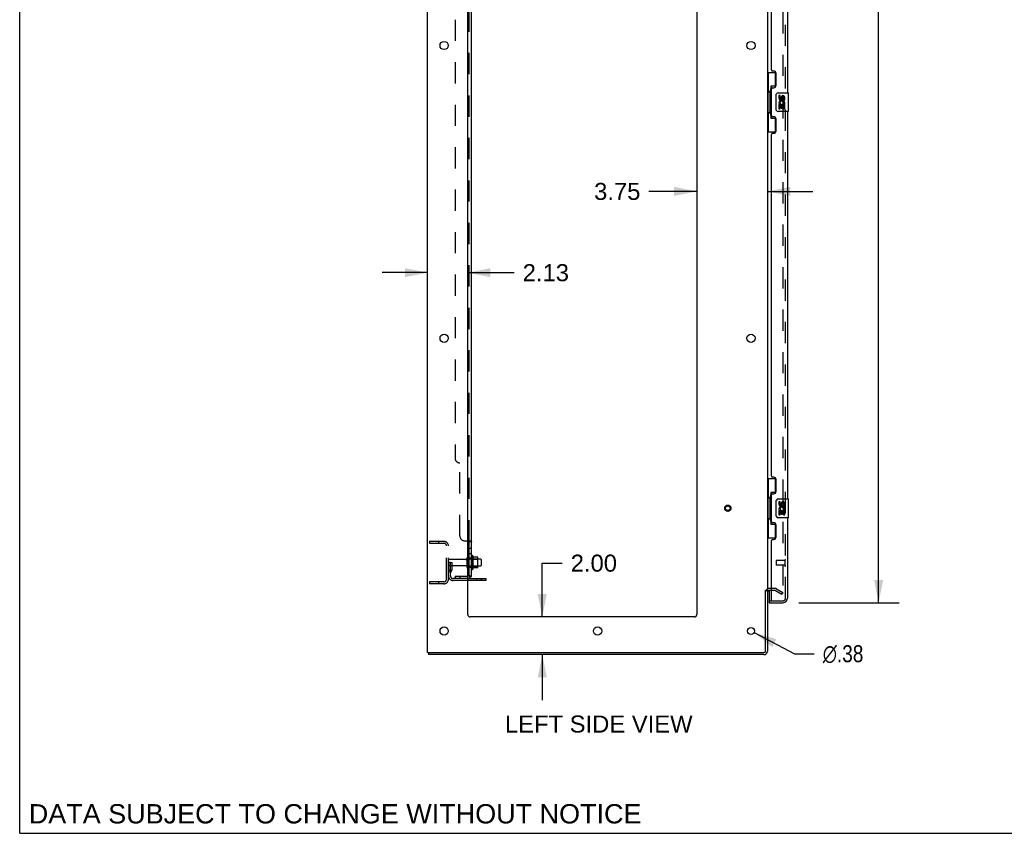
# Model space of a CAD drawing. Header units: inches. Extents: x 0 to 204, y 0 to 132.
# Tile 1 of 118: x 0 to 52, y 0 to 43. Entities that reach past the tile are written whole.
import ezdxf

# ---------------------------------------------------------------- set-up
doc = ezdxf.new("R2010")
doc.units = ezdxf.units.IN
doc.header["$LTSCALE"] = 11.243375
doc.header["$MEASUREMENT"] = 0
doc.linetypes.add('HIDDEN', pattern=[0.2, 0.1, -0.1])
doc.layers.get('0').update_dxf_attribs({"linetype": 'CONTINUOUS'})
for name, color, linetype in [('DEFAULT_2', 8, 'HIDDEN'), ('DIMENSIONS', 7, 'CONTINUOUS'), ('DOOR_ASSEMBLY', 7, 'CONTINUOUS'), ('SUBPANEL', 7, 'CONTINUOUS')]:
    doc.layers.add(name, color=color, linetype=linetype)
doc.styles.get("Standard").update_dxf_attribs({"font": 'arial.ttf'})
doc.styles.add('TEXTSTYLE_1', font='gdt', dxfattribs={"width": 0.8})
doc.dimstyles.new('DIMSTYLE_1', dxfattribs={"dimtxt": 0.901875, "dimasz": 1.2025, "dimexe": 0.09, "dimexo": 0.07, "dimgap": 0.0375, "dimtad": 0, "dimtih": 1, "dimtoh": 1, "dimzin": 4, "dimdsep": 46, "dimtxsty": 'Standard', "dimblk": '_FILLED', "dimblk1": '_FILLED', "dimblk2": '_FILLED', "dimcen": 0.09, "dimadec": 3, "dimazin": 1, "dimtfac": 1, "dimtdec": 3, "dimtofl": 0, "dimtmove": 0, "dimatfit": 3, "dimldrblk": '_FILLED', "dimfxl": 0, "dimtolj": 1, "dimtzin": 4, "dimarcsym": 0})
doc.dimstyles.new('DIMSTYLE_2', dxfattribs={"dimtxt": 0.901875, "dimasz": 1.2025, "dimexe": 0.09, "dimexo": 0.07, "dimgap": 0.09, "dimtad": 0, "dimtih": 1, "dimtoh": 1, "dimzin": 4, "dimdsep": 46, "dimtxsty": 'Standard', "dimblk": '_FILLED', "dimblk1": '_FILLED', "dimblk2": '_FILLED', "dimcen": 0.09, "dimadec": 3, "dimazin": 1, "dimtfac": 1, "dimtdec": 3, "dimtofl": 0, "dimtmove": 0, "dimatfit": 1, "dimldrblk": '_FILLED', "dimfxl": 0, "dimtolj": 1, "dimtzin": 4, "dimarcsym": 0})

# ---------------------------------------------------------------- blocks, each defined once
blk = doc.blocks.new('_FILLED')
at = {"color": 0, "linetype": 'ByBlock'}
blk.add_solid([(0, 0), (-1, 0.2), (-1, -0.2)], dxfattribs=at)
blk = doc.blocks.new('*D9')
at = {"layer": 'DIMENSIONS', "color": 2, "linetype": 'Continuous'}
for p, q in [((41.253, 86.71), (46.564, 86.71)), ((45.482, 86.71), (45.482, 50.703)), ((45.482, 12.21), (45.482, 47.546)), ((41.253, 12.21), (46.564, 12.21))]:
    blk.add_line(p, q, dxfattribs=at)
at = {"layer": 'DIMENSIONS', "color": 2, "linetype": 'Continuous', "xscale": 1.2025, "yscale": 1.2025, "zscale": 1.2025}
for p, rotation in [((45.482, 86.71), 90), ((45.482, 12.21), 270)]:
    blk.add_blockref('_FILLED', p, dxfattribs=dict(at, rotation=rotation))
at = {"layer": 'DIMENSIONS', "color": 2, "linetype": 'Continuous', "insert": (45.482, 50.252), "char_height": 0.9019, "width": 3.77513, "attachment_point": 2, "line_spacing_factor": 0.9}
blk.add_mtext('74.50\\PDOOR', dxfattribs=at)
blk = doc.blocks.new('*D13')
at = {"layer": 'DIMENSIONS', "color": 2, "linetype": 'Continuous'}
for p, q in [((27.672, 11.46), (27.672, 14.304)), ((27.672, 14.304), (28.725, 14.304)), ((27.672, 9.46), (27.672, 7.055))]:
    blk.add_line(p, q, dxfattribs=at)
at = {"layer": 'DIMENSIONS', "color": 2, "linetype": 'Continuous', "xscale": 1.2025, "yscale": 1.2025, "zscale": 1.2025}
for p, rotation in [((27.672, 11.46), 270), ((27.672, 9.46), 90)]:
    blk.add_blockref('_FILLED', p, dxfattribs=dict(at, rotation=rotation))
at = {"layer": 'DIMENSIONS', "color": 2, "linetype": 'Continuous', "insert": (29.176, 14.755), "char_height": 0.9019, "width": 2.45082, "attachment_point": 1, "line_spacing_factor": 0.9}
blk.add_mtext('2.00', dxfattribs=at)
blk = doc.blocks.new('*D14')
at = {"layer": 'DIMENSIONS', "color": 2, "linetype": 'Continuous'}
for p, q in [((21.6, 29.683), (19.195, 29.683)), ((23.725, 29.683), (26.184, 29.683))]:
    blk.add_line(p, q, dxfattribs=at)
at = {"layer": 'DIMENSIONS', "color": 2, "linetype": 'Continuous', "xscale": 1.2025, "yscale": 1.2025, "zscale": 1.2025}
blk.add_blockref('_FILLED', (21.6, 29.683), dxfattribs=at)
at = {"layer": 'DIMENSIONS', "color": 2, "linetype": 'Continuous', "xscale": 1.2025, "yscale": 1.2025, "zscale": 1.2025, "rotation": 180}
blk.add_blockref('_FILLED', (23.725, 29.683), dxfattribs=at)
at = {"layer": 'DIMENSIONS', "color": 2, "linetype": 'Continuous', "insert": (26.635, 30.133), "char_height": 0.9019, "width": 2.45082, "attachment_point": 1, "line_spacing_factor": 0.9}
blk.add_mtext('2.13', dxfattribs=at)
blk = doc.blocks.new('*D15')
at = {"layer": 'DIMENSIONS', "color": 2, "linetype": 'Continuous'}
for p, q in [((35.85, 33.986), (33.319, 33.986)), ((39.6, 33.986), (42.005, 33.986))]:
    blk.add_line(p, q, dxfattribs=at)
at = {"layer": 'DIMENSIONS', "color": 2, "linetype": 'Continuous', "xscale": 1.2025, "yscale": 1.2025, "zscale": 1.2025}
blk.add_blockref('_FILLED', (35.85, 33.986), dxfattribs=at)
at = {"layer": 'DIMENSIONS', "color": 2, "linetype": 'Continuous', "xscale": 1.2025, "yscale": 1.2025, "zscale": 1.2025, "rotation": 180}
blk.add_blockref('_FILLED', (39.6, 33.986), dxfattribs=at)
at = {"layer": 'DIMENSIONS', "color": 2, "linetype": 'Continuous', "insert": (32.868, 34.437), "char_height": 0.9019, "width": 2.45082, "attachment_point": 3, "line_spacing_factor": 0.9}
blk.add_mtext('3.75', dxfattribs=at)
blk = doc.blocks.new('*D29')
at = {"layer": 'DIMENSIONS', "color": 2, "linetype": 'Continuous'}
for p, q in [((38.891, 10.623), (41.023, 9.51)), ((41.023, 9.51), (42.075, 9.51))]:
    blk.add_line(p, q, dxfattribs=at)
at = {"layer": 'DIMENSIONS', "color": 2, "linetype": 'Continuous', "xscale": 1.2025, "yscale": 1.2025, "zscale": 1.2025, "rotation": 152.4363683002}
blk.add_blockref('_FILLED', (38.891, 10.623), dxfattribs=at)
at = {"layer": 'DIMENSIONS', "color": 2, "linetype": 'Continuous', "insert": (42.526, 9.961), "char_height": 0.90187, "width": 2.95261, "attachment_point": 1, "line_spacing_factor": 0.9, "style": 'TEXTSTYLE_1'}
blk.add_mtext('{\\fgdt;n}\\fArial;.38', dxfattribs=at)

msp = doc.modelspace()

# ---------------------------------------------------------------- linework, layer by layer
at = {"color": 7, "linetype": 'Continuous'}
for p, q in [((0, 0), (0, 132.275)), ((23.999, 14.69), (23.999, 13.979)), ((24.254, 14.612), (24.026, 14.612)), ((24.265, 14.079), (24.265, 14.59)), ((24.399, 14.522), (24.265, 14.522)), ((24.399, 14.147), (24.265, 14.147)), ((24.429, 14.492), (24.429, 14.177)), ((24.254, 14.057), (24.026, 14.057)), ((24.704, 13.387), (23.725, 13.387)), ((24.704, 13.387), (24.704, 13.491)), ((39.496, 12.876), (39.6, 12.876)), ((21.652, 9.564), (21.652, 9.46)), ((0, 0), (204.425, 0))]:
    msp.add_line(p, q, dxfattribs=at)
at = {"color": 3, "linetype": 'Continuous'}
for p, q in [((21.6, 9.564), (21.6, 89.356)), ((23.725, 11.585), (23.725, 85.96)), ((35.85, 85.96), (35.85, 11.585)), ((39.6, 86.012), (39.6, 12.908)), ((23.725, 13.491), (24.704, 13.491)), ((39.496, 9.654), (39.496, 12.877)), ((39.6, 12.876), (39.6, 9.649)), ((39.804, 12.856), (39.685, 12.856)), ((35.725, 11.46), (23.85, 11.46)), ((21.6, 9.564), (39.406, 9.564)), ((39.411, 9.46), (21.652, 9.46))]:
    msp.add_line(p, q, dxfattribs=at)
for centre, radius in [((22.475, 41.71), 0.219), ((38.725, 41.71), 0.219), ((22.475, 26.21), 0.219), ((38.725, 26.21), 0.219), ((22.475, 10.71), 0.219), ((30.6, 10.71), 0.219), ((38.725, 10.71), 0.188)]:
    msp.add_circle(centre, radius, dxfattribs=at)
at = {"color": 7, "linetype": 'Continuous'}
for centre, radius, start, end in [((23.749, 14.592), 0.055, 360, 115.9094), ((23.967, 14.669), 0.0384, 34.4497, 180), ((23.398, 14.335), 0.698, 23.9679, 30.6631), ((24.045, 14.622), 0.01, 203.9679, 270), ((24.254, 14.602), 0.01, 5.1938, 90), ((24.123, 14.59), 0.141, 0, 5.2081), ((23.749, 14.077), 0.055, 244.0906, 0), ((24.123, 14.079), 0.141, 354.7919, 360), ((24.399, 14.492), 0.03, 360, 90), ((24.399, 14.177), 0.03, 270, 0), ((23.967, 14), 0.0384, 180, 325.5503), ((23.398, 14.335), 0.698, 329.3369, 336.0321), ((24.045, 14.047), 0.01, 90, 156.0321), ((24.254, 14.067), 0.01, 270, 354.8062), ((39.411, 9.649), 0.085, 270, 360)]:
    msp.add_arc(centre, radius, start, end, dxfattribs=at)
at = {"color": 3, "linetype": 'Continuous'}
for centre, radius, start, end in [((39.685, 12.771), 0.085, 90, 180), ((23.85, 11.585), 0.125, 180, 270), ((35.725, 11.585), 0.125, 270, 360), ((39.406, 9.654), 0.09, 270, 360), ((39.411, 9.649), 0.189, 270, 360)]:
    msp.add_arc(centre, radius, start, end, dxfattribs=at)
at = {"layer": 'DEFAULT_2', "color": 8, "linetype": 'HIDDEN'}
for p, q in [((40.412, 86.194), (40.412, 12.725)), ((21.704, 15.46), (22.457, 15.46)), ((21.704, 15.46), (21.704, 15.356)), ((21.704, 15.356), (22.457, 15.356)), ((22.174, 15.46), (22.174, 15.356)), ((22.6, 13.456), (22.6, 15.213)), ((22.704, 13.456), (22.704, 15.213)), ((23.929, 14.669), (23.929, 14)), ((22.808, 14.335), (22.704, 14.335)), ((23.631, 14.5), (22.734, 14.5)), ((23.631, 14.17), (22.734, 14.17)), ((22.794, 13.994), (22.794, 14.335)), ((22.794, 14.16), (22.898, 14.16)), ((22.808, 14.335), (22.898, 14.335)), ((22.808, 13.633), (22.808, 14.335)), ((22.898, 13.994), (22.898, 14.335)), ((23.694, 14.077), (23.694, 14.592)), ((23.804, 14.077), (23.804, 14.592)), ((24.265, 14.522), (23.804, 14.522)), ((24.265, 14.147), (23.804, 14.147)), ((23.949, 14.518), (23.929, 14.538)), ((23.949, 14.151), (23.929, 14.131)), ((23.949, 14.518), (24.245, 14.518)), ((23.949, 14.518), (23.949, 14.151)), ((23.949, 14.151), (24.245, 14.151)), ((24.245, 14.518), (24.265, 14.538)), ((24.245, 14.518), (24.245, 14.151)), ((24.245, 14.151), (24.265, 14.131)), ((22.792, 13.988), (22.743, 13.92)), ((22.876, 13.927), (22.827, 13.859)), ((22.457, 13.314), (21.704, 13.314)), ((21.704, 13.314), (21.704, 13.21)), ((22.457, 13.21), (21.704, 13.21)), ((22.174, 13.314), (22.174, 13.21)), ((23.725, 13.491), (22.95, 13.491)), ((23.725, 13.387), (22.95, 13.387)), ((24.201, 13.387), (24.201, 13.491)), ((24.457, 13.387), (24.457, 13.491)), ((40.004, 12.96), (39.685, 12.96)), ((40.004, 12.856), (39.804, 12.856)), ((40.02, 12.851), (40.36, 12.655)), ((40.072, 12.941), (40.412, 12.745)), ((40.36, 12.655), (40.412, 12.745))]:
    msp.add_line(p, q, dxfattribs=at)
for points in [[(40.395, 12.705), (40.395, 12.705), (40.393, 12.705), (40.391, 12.706), (40.389, 12.706), (40.387, 12.707)], [(40.412, 12.725), (40.412, 12.723), (40.412, 12.721), (40.411, 12.718), (40.41, 12.716), (40.409, 12.714), (40.408, 12.713), (40.407, 12.711), (40.406, 12.709), (40.404, 12.708), (40.402, 12.707), (40.4, 12.706), (40.398, 12.706), (40.397, 12.705), (40.395, 12.705)]]:
    msp.add_lwpolyline(points, dxfattribs=at)
for radius in [0.164, 0.124]:
    msp.add_circle((37.496, 17.21), radius, dxfattribs=at)
for centre, radius, start, end in [((22.457, 15.213), 0.246, 0, 90), ((22.457, 15.213), 0.142, 0, 90), ((23.749, 14.592), 0.055, 115.9094, 180), ((22.734, 14.47), 0.03, 90, 180), ((22.734, 14.2), 0.03, 180, 270), ((23.631, 14.562), 0.0625, 270, 360), ((23.631, 14.107), 0.0625, 0, 90), ((23.749, 14.077), 0.055, 180, 244.0906), ((22.912, 13.799), 0.208, 144.2461, 180), ((22.95, 13.633), 0.246, 180, 270), ((22.784, 13.994), 0.01, 324.2461, 360), ((22.912, 13.799), 0.104, 144.2461, 180), ((22.95, 13.633), 0.142, 180, 270), ((22.784, 13.994), 0.114, 324.2461, 360), ((22.457, 13.456), 0.246, 270, 360), ((22.457, 13.456), 0.142, 270, 360), ((39.685, 12.771), 0.189, 90, 180), ((40.004, 12.823), 0.137, 60, 90), ((40.004, 12.823), 0.033, 60, 90)]:
    msp.add_arc(centre, radius, start, end, dxfattribs=at)
at = {"layer": 'DOOR_ASSEMBLY', "color": 8, "linetype": 'HIDDEN'}
for p, q in [((40.554, 12.456), (40.554, 86.463)), ((40.054, 14.428), (40.054, 14.2)), ((40.511, 14.438), (40.064, 14.438)), ((40.511, 14.19), (40.064, 14.19)), ((40.511, 14.456), (40.511, 14.172)), ((39.824, 12.314), (40.411, 12.314))]:
    msp.add_line(p, q, dxfattribs=at)
at = {"layer": 'DOOR_ASSEMBLY', "color": 3, "linetype": 'Continuous'}
for p, q in [((40.658, 59.71), (40.658, 39.21)), ((39.804, 40.417), (39.804, 58.502)), ((39.924, 40.357), (39.864, 40.357)), ((40.054, 39.607), (40.054, 40.227)), ((39.804, 38.002), (39.804, 39.417)), ((39.864, 39.477), (39.924, 39.477)), ((40.658, 38.21), (40.658, 17.71)), ((39.924, 37.942), (39.864, 37.942)), ((40.054, 37.192), (40.054, 37.812)), ((39.864, 37.062), (39.924, 37.062)), ((39.804, 18.917), (39.804, 37.002)), ((39.924, 18.857), (39.864, 18.857)), ((40.054, 18.107), (40.054, 18.727)), ((39.804, 16.502), (39.804, 17.917)), ((39.864, 17.977), (39.924, 17.977)), ((40.658, 16.71), (40.658, 12.456)), ((39.924, 16.442), (39.864, 16.442)), ((40.054, 15.692), (40.054, 16.312)), ((39.804, 12.334), (39.804, 15.502)), ((39.864, 15.562), (39.924, 15.562)), ((39.679, 12.21), (40.411, 12.21))]:
    msp.add_line(p, q, dxfattribs=at)
at = {"layer": 'DOOR_ASSEMBLY', "color": 7, "linetype": 'Continuous'}
for p, q in [((39.6, 40.285), (40.04, 40.285)), ((39.639, 40.285), (39.639, 39.26)), ((40.004, 40.285), (40.004, 39.505)), ((39.617, 39.26), (39.74, 39.26)), ((39.617, 39.26), (39.617, 38.16)), ((39.74, 39.29), (39.74, 39.31)), ((39.74, 38.16), (39.74, 39.26)), ((40.004, 39.55), (39.777, 39.55)), ((39.777, 39.55), (39.777, 37.87)), ((40.063, 38.31), (40.063, 39.11)), ((40.163, 39.21), (40.703, 39.21)), ((40.718, 38.225), (40.718, 39.195)), ((40.263, 39.055), (40.2, 39.055)), ((40.2, 39.055), (40.2, 38.919)), ((40.218, 38.594), (40.2, 38.594)), ((40.2, 38.594), (40.2, 38.364)), ((40.253, 38.594), (40.28, 38.613)), ((40.253, 38.594), (40.515, 38.594)), ((40.263, 38.919), (40.263, 39.055)), ((40.328, 38.982), (40.328, 38.913)), ((40.389, 38.919), (40.389, 38.961)), ((40.444, 38.63), (40.502, 38.605)), ((40.452, 38.961), (40.452, 38.825)), ((40.452, 38.825), (40.515, 38.825)), ((40.515, 38.825), (40.515, 38.961)), ((40.515, 38.364), (40.515, 38.594)), ((39.617, 38.16), (39.74, 38.16)), ((39.639, 38.16), (39.639, 37.135)), ((39.74, 38.109), (39.74, 38.129)), ((40.703, 38.21), (40.163, 38.21)), ((40.2, 38.364), (40.263, 38.364)), ((40.263, 38.531), (40.328, 38.531)), ((40.263, 38.364), (40.263, 38.531)), ((40.328, 38.531), (40.328, 38.395)), ((40.328, 38.395), (40.389, 38.395)), ((40.389, 38.531), (40.452, 38.531)), ((40.389, 38.395), (40.389, 38.531)), ((40.452, 38.531), (40.452, 38.364)), ((40.452, 38.364), (40.515, 38.364)), ((39.777, 37.87), (40.004, 37.87)), ((40.004, 37.914), (40.004, 37.135)), ((39.6, 37.135), (40.04, 37.135)), ((39.6, 18.785), (40.04, 18.785)), ((39.639, 18.785), (39.639, 17.76)), ((40.004, 18.785), (40.004, 18.005)), ((39.617, 17.76), (39.74, 17.76)), ((39.617, 17.76), (39.617, 16.66)), ((39.74, 17.79), (39.74, 17.81)), ((39.74, 16.66), (39.74, 17.76)), ((40.004, 18.05), (39.777, 18.05)), ((39.777, 18.05), (39.777, 16.37)), ((40.063, 16.81), (40.063, 17.61)), ((40.163, 17.71), (40.703, 17.71)), ((40.263, 17.555), (40.2, 17.555)), ((40.2, 17.555), (40.2, 17.419)), ((40.263, 17.419), (40.263, 17.555)), ((40.328, 17.482), (40.328, 17.413)), ((40.389, 17.419), (40.389, 17.461)), ((40.452, 17.461), (40.452, 17.325)), ((40.452, 17.325), (40.515, 17.325)), ((40.515, 17.325), (40.515, 17.461)), ((40.718, 16.725), (40.718, 17.695)), ((40.703, 16.71), (40.163, 16.71)), ((40.218, 17.094), (40.2, 17.094)), ((40.2, 17.094), (40.2, 16.864)), ((40.2, 16.864), (40.263, 16.864)), ((40.253, 17.094), (40.28, 17.113)), ((40.253, 17.094), (40.515, 17.094)), ((40.263, 17.031), (40.328, 17.031)), ((40.263, 16.864), (40.263, 17.031)), ((40.328, 17.031), (40.328, 16.895)), ((40.328, 16.895), (40.389, 16.895)), ((40.389, 17.031), (40.452, 17.031)), ((40.389, 16.895), (40.389, 17.031)), ((40.444, 17.13), (40.502, 17.105)), ((40.452, 17.031), (40.452, 16.864)), ((40.452, 16.864), (40.515, 16.864)), ((40.515, 16.864), (40.515, 17.094)), ((39.617, 16.66), (39.74, 16.66)), ((39.639, 16.66), (39.639, 15.635)), ((39.74, 16.609), (39.74, 16.629)), ((39.777, 16.37), (40.004, 16.37)), ((40.004, 16.414), (40.004, 15.635)), ((39.6, 15.635), (40.04, 15.635)), ((39.679, 12.856), (39.679, 12.334)), ((39.679, 12.314), (39.818, 12.314)), ((39.679, 12.314), (39.679, 12.21))]:
    msp.add_line(p, q, dxfattribs=at)
for points in [[(39.777, 39.526), (39.777, 39.522), (39.777, 39.519), (39.778, 39.515), (39.779, 39.51), (39.781, 39.506), (39.783, 39.501), (39.786, 39.495), (39.789, 39.489), (39.792, 39.483), (39.796, 39.476), (39.8, 39.468), (39.805, 39.46), (39.81, 39.452), (39.813, 39.449)], [(40.063, 39.11), (40.063, 39.116), (40.063, 39.122), (40.064, 39.128), (40.066, 39.134), (40.067, 39.14), (40.069, 39.146)], [(40.069, 38.273), (40.067, 38.279), (40.066, 38.285), (40.064, 38.291), (40.063, 38.297), (40.063, 38.303), (40.063, 38.31)], [(39.813, 37.971), (39.81, 37.967), (39.805, 37.959), (39.8, 37.951), (39.796, 37.943), (39.792, 37.936), (39.789, 37.93), (39.786, 37.924), (39.783, 37.918), (39.781, 37.913), (39.779, 37.909), (39.778, 37.904), (39.777, 37.9), (39.777, 37.897), (39.777, 37.893)], [(39.777, 18.026), (39.777, 18.022), (39.777, 18.019), (39.778, 18.015), (39.779, 18.01), (39.781, 18.006), (39.783, 18.001), (39.786, 17.995), (39.789, 17.989), (39.792, 17.983), (39.796, 17.976), (39.8, 17.968), (39.805, 17.96), (39.81, 17.952), (39.813, 17.949)], [(40.063, 17.61), (40.063, 17.616), (40.063, 17.622), (40.064, 17.628), (40.066, 17.634), (40.067, 17.64), (40.069, 17.646)], [(40.069, 16.773), (40.067, 16.779), (40.066, 16.785), (40.064, 16.791), (40.063, 16.797), (40.063, 16.803), (40.063, 16.81)], [(39.813, 16.471), (39.81, 16.467), (39.805, 16.459), (39.8, 16.451), (39.796, 16.443), (39.792, 16.436), (39.789, 16.43), (39.786, 16.424), (39.783, 16.418), (39.781, 16.413), (39.779, 16.409), (39.778, 16.404), (39.777, 16.4), (39.777, 16.397), (39.777, 16.393)]]:
    msp.add_lwpolyline(points, dxfattribs=at)
at = {"layer": 'DOOR_ASSEMBLY', "color": 3, "linetype": 'Continuous'}
for centre, radius, start, end in [((39.864, 40.417), 0.06, 180, 270), ((39.924, 40.227), 0.13, 0, 90), ((39.864, 39.417), 0.06, 90, 180), ((39.924, 39.607), 0.13, 270, 360), ((39.864, 38.002), 0.06, 180, 270), ((39.924, 37.812), 0.13, 0, 90), ((39.864, 37.002), 0.06, 90, 180), ((39.924, 37.192), 0.13, 270, 360), ((39.864, 18.917), 0.06, 180, 270), ((39.924, 18.727), 0.13, 0, 90), ((39.864, 17.917), 0.06, 90, 180), ((39.924, 18.107), 0.13, 270, 360), ((39.864, 16.502), 0.06, 180, 270), ((39.924, 16.312), 0.13, 0, 90), ((39.924, 15.692), 0.13, 270, 360), ((39.864, 15.502), 0.06, 90, 180), ((39.824, 12.334), 0.02, 180, 270), ((40.411, 12.456), 0.246, 270, 360)]:
    msp.add_arc(centre, radius, start, end, dxfattribs=at)
at = {"layer": 'DOOR_ASSEMBLY', "color": 7, "linetype": 'Continuous'}
for centre, radius, start, end in [((40.163, 39.11), 0.1, 90, 158.7946), ((40.703, 39.195), 0.015, 0, 90), ((40.295, 38.919), 0.0943, 180, 360), ((40.354, 38.667), 0.154, 161.4199, 206.1963), ((40.357, 38.668), 0.157, 336.5966, 161.8791), ((40.357, 38.668), 0.157, 205.737, 207.8532), ((40.295, 38.919), 0.0314, 180, 261.2295), ((40.357, 38.668), 0.0943, 336.5966, 215.1122), ((40.294, 38.924), 0.0362, 263.4285, 341.7628), ((40.42, 38.961), 0.0943, 68.6999, 167.4338), ((40.42, 38.961), 0.0314, 0, 180.0485), ((40.42, 38.961), 0.0943, 0, 68.6704), ((40.163, 38.31), 0.1, 201.205, 270), ((40.703, 38.225), 0.015, 270, 360), ((40.163, 17.61), 0.1, 90, 158.7946), ((40.295, 17.419), 0.0943, 180, 360), ((40.354, 17.167), 0.154, 161.4199, 206.1963), ((40.357, 17.168), 0.157, 336.5966, 161.8791), ((40.295, 17.419), 0.0314, 180, 261.2295), ((40.357, 17.168), 0.0943, 336.5966, 215.1122), ((40.294, 17.424), 0.0362, 263.4285, 341.7628), ((40.42, 17.461), 0.0943, 68.6999, 167.4338), ((40.42, 17.461), 0.0314, 0, 180.0485), ((40.42, 17.461), 0.0943, 0, 68.6704), ((40.703, 17.695), 0.015, 0, 90), ((40.163, 16.81), 0.1, 201.205, 270), ((40.357, 17.168), 0.157, 205.737, 207.8532), ((40.703, 16.725), 0.015, 270, 360), ((39.699, 12.334), 0.02, 180, 257.1429), ((40.494, 12.6), 0.26, 267.4063, 270)]:
    msp.add_arc(centre, radius, start, end, dxfattribs=at)
at = {"layer": 'DOOR_ASSEMBLY', "color": 8, "linetype": 'HIDDEN'}
for centre, radius, start, end in [((40.064, 14.428), 0.01, 90, 180), ((40.064, 14.2), 0.01, 180, 270), ((40.532, 14.456), 0.0215, 0, 180), ((40.532, 14.172), 0.0215, 180, 360), ((40.411, 12.456), 0.142, 270, 360)]:
    msp.add_arc(centre, radius, start, end, dxfattribs=at)
at = {"layer": 'DOOR_ASSEMBLY', "color": 7, "linetype": 'Continuous'}
for centre, start_param, end_param in [((39.844, 39.3), 0.699287, 1.51401), ((39.844, 39.3), -4.655602, -3.84088), ((39.844, 38.119), 0.699287, 1.51401), ((39.844, 38.119), -4.655602, -3.84088), ((39.844, 17.8), 0.699287, 1.51401), ((39.844, 17.8), -4.655602, -3.84088), ((39.844, 16.619), 0.699287, 1.51401), ((39.844, 16.619), -4.655602, -3.84088)]:
    msp.add_ellipse(centre, major_axis=(0, 0.18), ratio=0.579493, start_param=start_param, end_param=end_param, dxfattribs=at)
at = {"layer": 'SUBPANEL', "color": 3, "linetype": 'Continuous'}
for p, q in [((23.929, 13.616), (23.929, 85.303)), ((23.725, 15.491), (23.875, 15.491))]:
    msp.add_line(p, q, dxfattribs=at)
at = {"layer": 'SUBPANEL', "color": 8, "linetype": 'HIDDEN'}
for p, q in [((23.804, 15.455), (23.804, 83.464)), ((23.054, 79.053), (23.054, 19.866)), ((23.304, 15.741), (23.304, 19.616)), ((23.554, 15.491), (23.725, 15.491)), ((23.802, 15.46), (23.803, 15.458)), ((23.929, 15.457), (23.929, 15.455)), ((23.804, 15.094), (23.929, 15.094)), ((23.804, 14.813), (23.929, 14.813)), ((23.804, 14.585), (23.929, 14.585)), ((23.804, 14.085), (23.929, 14.085)), ((23.054, 13.616), (23.692, 13.616)), ((23.054, 13.616), (23.054, 13.491)), ((23.304, 13.616), (23.304, 13.491)), ((23.828, 13.616), (23.778, 13.657)), ((23.692, 13.491), (23.054, 13.491))]:
    msp.add_line(p, q, dxfattribs=at)
at = {"layer": 'SUBPANEL', "color": 7, "linetype": 'Continuous'}
for p, q in [((23.804, 15.455), (23.929, 15.455)), ((23.804, 13.616), (23.804, 15.455)), ((23.804, 13.616), (23.929, 13.616)), ((23.875, 13.577), (23.828, 13.616))]:
    msp.add_line(p, q, dxfattribs=at)
at = {"layer": 'SUBPANEL', "color": 8, "linetype": 'HIDDEN'}
for points in [[(23.778, 15.491), (23.778, 15.489), (23.778, 15.487), (23.778, 15.486)], [(23.778, 15.486), (23.778, 15.484), (23.778, 15.482), (23.779, 15.481), (23.78, 15.479), (23.781, 15.478), (23.782, 15.476), (23.784, 15.475), (23.786, 15.474), (23.787, 15.472)], [(23.795, 15.467), (23.797, 15.466), (23.799, 15.464)], [(23.8, 15.463), (23.801, 15.461), (23.802, 15.46)], [(23.803, 15.458), (23.803, 15.457), (23.804, 15.455)], [(23.875, 15.491), (23.877, 15.489), (23.879, 15.488), (23.882, 15.486), (23.885, 15.484)], [(23.918, 15.469), (23.921, 15.467), (23.923, 15.465), (23.925, 15.464)], [(23.927, 15.462), (23.928, 15.46), (23.928, 15.458)], [(23.863, 13.616), (23.863, 13.616), (23.863, 13.616), (23.863, 13.616), (23.863, 13.616), (23.863, 13.616), (23.862, 13.616), (23.862, 13.616), (23.861, 13.616), (23.861, 13.616), (23.86, 13.616), (23.86, 13.616), (23.859, 13.616), (23.858, 13.616), (23.858, 13.617), (23.857, 13.617), (23.856, 13.617), (23.856, 13.617), (23.855, 13.617), (23.854, 13.617), (23.854, 13.617), (23.853, 13.618), (23.852, 13.618), (23.851, 13.618), (23.851, 13.618), (23.85, 13.618), (23.849, 13.618), (23.848, 13.619), (23.847, 13.619), (23.847, 13.619), (23.846, 13.619), (23.845, 13.62), (23.844, 13.62), (23.843, 13.62), (23.843, 13.62), (23.842, 13.62), (23.841, 13.621), (23.84, 13.621), (23.839, 13.621), (23.838, 13.622), (23.837, 13.622), (23.836, 13.622), (23.836, 13.622), (23.835, 13.623), (23.834, 13.623), (23.833, 13.623), (23.832, 13.624), (23.831, 13.624), (23.83, 13.624), (23.829, 13.625), (23.828, 13.625), (23.827, 13.626), (23.826, 13.626), (23.825, 13.626), (23.824, 13.627), (23.823, 13.627), (23.822, 13.628), (23.821, 13.628), (23.82, 13.628), (23.819, 13.629), (23.818, 13.629), (23.817, 13.63), (23.816, 13.63), (23.815, 13.63), (23.814, 13.631), (23.814, 13.631), (23.813, 13.632), (23.812, 13.632), (23.811, 13.632), (23.81, 13.633), (23.81, 13.633), (23.809, 13.633), (23.808, 13.634), (23.807, 13.634), (23.807, 13.635), (23.806, 13.635), (23.805, 13.635), (23.805, 13.636), (23.804, 13.636), (23.803, 13.636), (23.803, 13.637), (23.802, 13.637), (23.802, 13.638), (23.801, 13.638), (23.801, 13.638), (23.8, 13.638), (23.8, 13.639), (23.8, 13.639), (23.8, 13.639)], [(23.8, 13.639), (23.8, 13.639), (23.8, 13.639), (23.8, 13.639), (23.8, 13.639), (23.8, 13.638), (23.801, 13.638), (23.801, 13.638), (23.801, 13.637), (23.802, 13.637), (23.802, 13.637), (23.803, 13.636), (23.803, 13.636)], [(23.802, 13.621), (23.803, 13.619), (23.803, 13.617), (23.804, 13.616)], [(23.86, 13.616), (23.861, 13.616), (23.862, 13.616), (23.862, 13.616), (23.862, 13.616), (23.863, 13.616), (23.863, 13.616), (23.863, 13.616)]]:
    msp.add_lwpolyline(points, dxfattribs=at)
at = {"layer": 'SUBPANEL', "color": 7, "linetype": 'Continuous'}
for points in [[(23.778, 15.491), (23.778, 15.489), (23.778, 15.487), (23.778, 15.486), (23.778, 15.484), (23.778, 15.482), (23.779, 15.481), (23.78, 15.479), (23.781, 15.478), (23.782, 15.476), (23.784, 15.475), (23.786, 15.474), (23.787, 15.472), (23.789, 15.471), (23.793, 15.468)], [(23.793, 15.468), (23.795, 15.467), (23.797, 15.466), (23.799, 15.464), (23.8, 15.463), (23.801, 15.461), (23.802, 15.46), (23.803, 15.458), (23.803, 15.457), (23.804, 15.455)], [(23.778, 13.657), (23.778, 13.656), (23.778, 13.655), (23.778, 13.654), (23.778, 13.653), (23.778, 13.652), (23.779, 13.651), (23.78, 13.65), (23.781, 13.648), (23.782, 13.647), (23.784, 13.645), (23.786, 13.643), (23.789, 13.639)], [(23.789, 13.639), (23.791, 13.637), (23.793, 13.635), (23.795, 13.633), (23.797, 13.631)], [(23.797, 13.631), (23.799, 13.628), (23.8, 13.626), (23.801, 13.623), (23.802, 13.621)]]:
    msp.add_lwpolyline(points, dxfattribs=at)
at = {"layer": 'SUBPANEL', "color": 3, "linetype": 'Continuous'}
for points in [[(23.875, 15.491), (23.877, 15.489), (23.879, 15.488), (23.882, 15.486), (23.885, 15.484), (23.888, 15.483), (23.892, 15.481), (23.895, 15.48)], [(23.895, 15.48), (23.903, 15.477), (23.906, 15.475), (23.909, 15.474), (23.913, 15.472), (23.916, 15.471), (23.918, 15.469), (23.921, 15.467), (23.923, 15.465), (23.925, 15.464), (23.927, 15.462), (23.928, 15.46), (23.928, 15.458), (23.929, 15.457), (23.929, 15.455)], [(23.875, 13.577), (23.877, 13.579), (23.879, 13.582), (23.882, 13.584), (23.885, 13.586), (23.888, 13.587), (23.892, 13.589), (23.895, 13.591), (23.899, 13.592), (23.906, 13.596)], [(23.906, 13.596), (23.909, 13.597), (23.913, 13.599), (23.916, 13.6), (23.918, 13.602), (23.921, 13.603), (23.923, 13.605), (23.925, 13.607), (23.927, 13.609), (23.928, 13.611), (23.928, 13.613), (23.929, 13.614), (23.929, 13.616)]]:
    msp.add_lwpolyline(points, dxfattribs=at)
at = {"layer": 'SUBPANEL', "color": 8, "linetype": 'HIDDEN'}
for centre, radius, start, end in [((23.304, 19.866), 0.25, 180, 270), ((23.554, 15.741), 0.25, 180, 270), ((23.692, 13.728), 0.112, 270, 287.1415), ((23.692, 13.728), 0.237, 320.5658, 360), ((23.692, 13.728), 0.237, 270, 278.0054)]:
    msp.add_arc(centre, radius, start, end, dxfattribs=at)
at = {"layer": 'SUBPANEL', "color": 7, "linetype": 'Continuous'}
msp.add_arc((23.692, 13.728), 0.112, 287.1415, 360, dxfattribs=at)
at = {"layer": 'SUBPANEL', "color": 3, "linetype": 'Continuous'}
msp.add_arc((23.692, 13.728), 0.237, 278.0054, 320.5658, dxfattribs=at)

# ---------------------------------------------------------------- texts
at = {"layer": 'DIMENSIONS', "color": 2, "linetype": 'Continuous', "attachment_point": 2, "line_spacing_factor": 0.9}
for s, insert, char_height, width in [('LEFT SIDE VIEW', (30.662, 6.236), 0.90187, 9.91727), ('DATA SUBJECT TO CHANGE WITHOUT NOTICE', (16.703, 1.544), 1.02212, 32.38122)]:
    msp.add_mtext(s, dxfattribs=dict(at, insert=insert, char_height=char_height, width=width))

# ---------------------------------------------------------------- dimensions: what is measured, and where the dimension line sits
at = {"layer": 'DIMENSIONS', "color": 2, "linetype": 'Continuous'}
dim = msp.add_linear_dim(base=(45.482, 12.21), p1=(41.183, 86.71), p2=(41.183, 12.21), angle=270, text='<>\\PDOOR', dimstyle='DIMSTYLE_1', dxfattribs=at)
dim.commit()
dim.dimension.update_dxf_attribs({"geometry": '*D9', "text_midpoint": (45.482, 49.125), "dimtype": 160})
for base, p1, p2, picture, middle in [((39.6, 33.986), (35.85, 11.585), (39.6, 12.908), '*D15', (31.645, 33.981)), ((23.724603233, 29.682504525), (21.599603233, 9.563522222), (23.724603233, 11.584522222), '*D14', (27.849476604, 29.677474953))]:
    dim = msp.add_linear_dim(base=base, p1=p1, p2=p2, dimstyle='DIMSTYLE_1', dxfattribs=at)
    dim.commit()
    dim.dimension.update_dxf_attribs({"geometry": picture, "text_midpoint": middle, "dimtype": 160})
dim = msp.add_linear_dim(base=(27.672, 11.46), p1=(21.712, 9.46), p2=(23.85, 11.46), angle=90, dimstyle='DIMSTYLE_1', dxfattribs=at)
dim.commit()
dim.dimension.update_dxf_attribs({"geometry": '*D13', "text_midpoint": (30.39, 14.299), "dimtype": 160})
dim = msp.add_diameter_dim_2p(p1=(38.891, 10.623), p2=(38.558, 10.796), text='%%c<>', dimstyle='DIMSTYLE_2', override={"dimpost": '<>'}, dxfattribs=at)
dim.commit()
dim.dimension.update_dxf_attribs({"geometry": '*D29', "text_midpoint": (44.002, 9.51), "dimtype": 163})

doc.saveas('drawing.dxf')
